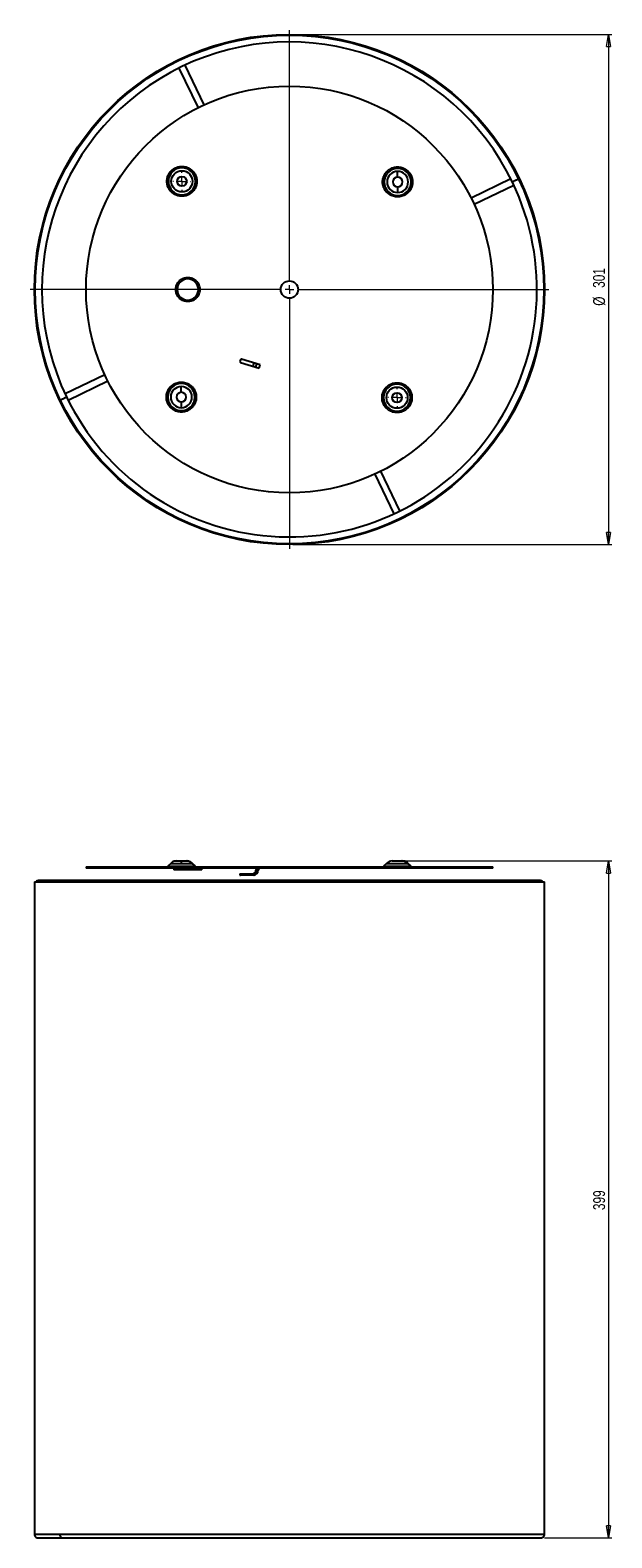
# Model space of a CAD drawing. Header units: millimetres. Extents: x 589 to 761, y 355 to 800.
import ezdxf

# ---------------------------------------------------------------- set-up
doc = ezdxf.new("R2010")
doc.units = ezdxf.units.MM
doc.styles.add('SLDTEXTSTYLE0', font='TXT', dxfattribs={"width": 0.75})
doc.dimstyles.new('SLDDIMSTYLE0', dxfattribs={"dimtxt": 3.5, "dimasz": 3.556, "dimexe": 0, "dimexo": 0.0625, "dimgap": 0.875, "dimtad": 1, "dimdec": 0, "dimlfac": 2, "dimrnd": 1e-09, "dimzin": 12, "dimdsep": 46, "dimtxsty": 'SLDTEXTSTYLE0', "dimblk1": 'CLOSED', "dimblk2": 'CLOSED', "dimsah": 1, "dimcen": 0.09, "dimadec": 0, "dimazin": 3, "dimtfac": 1, "dimtdec": 0, "dimtofl": 0, "dimtmove": 0, "dimatfit": 3, "dimldrblk": 'CLOSED', "dimfxl": 0, "dimfrac": 2, "dimtolj": 1, "dimtzin": 12, "dimarcsym": 0})

# ---------------------------------------------------------------- blocks, each defined once
blk = doc.blocks.new('_Closed')
at = {"color": 0, "linetype": 'ByBlock', "lineweight": -2}
for p, q in [((-1, 0.166667), (0, 0)), ((-1, 0.166667), (-1, -0.166667)), ((0, 0), (-1, -0.166667)), ((0, 0), (-1, 0))]:
    blk.add_line(p, q, dxfattribs=at)
blk = doc.blocks.new('_D')
at = {"color": 7, "linetype": 'Continuous', "lineweight": 0}
for p, q in [((700, 555.15), (760.95, 555.15)), ((759.95, 555.15), (759.95, 355.5)), ((741.08, 355.5), (760.95, 355.5))]:
    blk.add_line(p, q, dxfattribs=at)
at = {"color": 7, "linetype": 'Continuous', "lineweight": 18, "xscale": 3.556, "yscale": 3.556}
for p, rotation in [((759.95, 555.15), 90.00000000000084), ((759.95, 355.5), 270.0000000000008)]:
    blk.add_blockref('_Closed', p, dxfattribs=dict(at, rotation=rotation))
at = {"color": 7, "linetype": 'Continuous', "lineweight": 18, "insert": (755.44, 452.16), "char_height": 3.5, "attachment_point": 1, "rotation": 90, "style": 'SLDTEXTSTYLE0'}
blk.add_mtext('399', dxfattribs=at)
blk = doc.blocks.new('_D_1')
at = {"color": 7, "linetype": 'Continuous', "lineweight": 0}
for p, q in [((666.84, 798.96), (760.95, 798.96)), ((759.95, 798.96), (759.95, 648.46)), ((666.84, 648.46), (760.95, 648.46))]:
    blk.add_line(p, q, dxfattribs=at)
at = {"color": 7, "linetype": 'Continuous', "lineweight": 18, "xscale": 3.556, "yscale": 3.556}
for p, rotation in [((759.95, 798.96, 101.19), 90.0000000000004), ((759.95, 648.46, 101.19), 270.0000000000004)]:
    blk.add_blockref('_Closed', p, dxfattribs=dict(at, rotation=rotation))
at = {"color": 7, "linetype": 'Continuous', "lineweight": 18, "char_height": 3.5, "attachment_point": 1, "rotation": 90, "style": 'SLDTEXTSTYLE0'}
for s, insert in [('301', (755.39, 724.19)), ('%%c', (755.44, 718.91))]:
    blk.add_mtext(s, dxfattribs=dict(at, insert=insert))
blk = doc.blocks.new('SW_CENTERMARKSYMBOL_0')
at = {"color": 0, "linetype": 'Continuous', "lineweight": 18}
for p, q in [((0, 2.5), (0, 76.5)), ((-2.5, 0), (-76.5, 0)), ((0, 0), (-1.25, 0)), ((0, 0), (0, 1.25)), ((0, 0), (0, -1.25)), ((0, 0), (1.25, 0)), ((2.5, 0), (76.5, 0)), ((0, -2.5), (0, -76.5))]:
    blk.add_line(p, q, dxfattribs=at)
blk = doc.blocks.new('SW_CENTERMARKSYMBOL_1')
at = {"color": 0, "linetype": 'Continuous', "lineweight": 18}
for p, q in [((-2.5, 0), (-2.67, 0)), ((0, 0), (-1.25, 0)), ((0, 2.5), (0, 2.67)), ((0, 0), (0, 1.25)), ((0, 0), (0, -1.25)), ((0, 0), (1.25, 0)), ((2.5, 0), (2.67, 0)), ((0, -2.5), (0, -2.67))]:
    blk.add_line(p, q, dxfattribs=at)
blk = doc.blocks.new('SW_CENTERMARKSYMBOL_2')
at = {"color": 0, "linetype": 'Continuous', "lineweight": 18}
for p, q in [((-2.5, 0), (-2.67, 0)), ((0, 0), (-1.25, 0)), ((0, 2.5), (0, 2.67)), ((0, 0), (0, 1.25)), ((0, 0), (0, -1.25)), ((0, 0), (1.25, 0)), ((2.5, 0), (2.67, 0)), ((0, -2.5), (0, -2.67))]:
    blk.add_line(p, q, dxfattribs=at)

msp = doc.modelspace()

# ---------------------------------------------------------------- linework, layer by layer
at = {"color": 7, "linetype": 'Continuous', "lineweight": 25}
for p, q in [((633.25, 789.03), (638.89, 777.32)), ((640.69, 778.18), (635.05, 789.9)), ((731.16, 756.31), (719.45, 750.66)), ((720.32, 748.86), (732.03, 754.51)), ((651.4, 702.97), (651.25, 702.49)), ((657.21, 701.45), (651.71, 703.13)), ((611.37, 698.56), (599.66, 692.91)), ((651.42, 702.18), (656.92, 700.5)), ((655.3, 702.04), (655, 701.08)), ((655.96, 700.79), (656.25, 701.74)), ((656.92, 700.5), (657.21, 701.45)), ((600.53, 691.11), (612.24, 696.76)), ((690.99, 669.24), (696.64, 657.52)), ((698.44, 658.39), (692.8, 670.1)), ((605.84, 553.4), (605.84, 553)), ((605.84, 553.4), (725.84, 553.4)), ((725.84, 553), (605.84, 553)), ((630.82, 554.44), (629.95, 553.57)), ((631.72, 552.94), (631.72, 552.54)), ((639.97, 552.94), (631.72, 552.94)), ((639.97, 552.54), (631.72, 552.54)), ((632.52, 555.15), (633.94, 555.15)), ((633.94, 555.15), (635.36, 555.15)), ((635.36, 555.15), (635.53, 555.15)), ((635.76, 555.14), (635.53, 555.15)), ((637.93, 553.57), (637.06, 554.44)), ((638.1, 553.57), (637.23, 554.44)), ((639.97, 552.54), (639.97, 552.94)), ((656.34, 552.4), (656.63, 552.4)), ((694.46, 554.44), (693.59, 553.57)), ((696.16, 555.15), (697.58, 555.15)), ((697.58, 555.15), (699, 555.15)), ((699, 555.15), (699.17, 555.15)), ((701.57, 553.57), (700.7, 554.44)), ((701.74, 553.57), (700.87, 554.44)), ((725.84, 553), (725.84, 553.4)), ((590.59, 549), (590.59, 356.5)), ((590.59, 549), (741.09, 549)), ((599.18, 549.37), (591.84, 549.37)), ((739.84, 549.37), (599.18, 549.37)), ((651.24, 551.4), (651.24, 551)), ((651.24, 551.4), (651.42, 551.4)), ((651.24, 551), (651.42, 551)), ((651.42, 551), (651.42, 551.4)), ((651.42, 551.4), (655, 551.4)), ((655, 551), (651.42, 551)), ((655.3, 551), (655, 551)), ((741.09, 356.5), (741.09, 549)), ((741.09, 356.5), (590.59, 356.5))]:
    msp.add_line(p, q, dxfattribs=at)
at = {"color": 8, "linetype": 'Continuous', "lineweight": 25}
for p, q in [((629.95, 553.57), (633.94, 553.57)), ((630.82, 554.44), (633.94, 554.44)), ((632.32, 552.97), (635.84, 552.97)), ((633.94, 554.44), (637.06, 554.44)), ((633.94, 553.57), (637.93, 553.57)), ((635.84, 552.97), (639.37, 552.97)), ((637.07, 554.44), (637.23, 554.44)), ((637.93, 553.57), (638.1, 553.57)), ((693.59, 553.57), (697.58, 553.57)), ((694.46, 554.44), (700.7, 554.44)), ((697.58, 553.57), (701.57, 553.57)), ((700.7, 554.44), (700.87, 554.44)), ((701.57, 553.57), (701.74, 553.57))]:
    msp.add_line(p, q, dxfattribs=at)
at = {"color": 7, "linetype": 'Continuous', "lineweight": 25}
for centre, radius in [((665.84, 723.71), 75.25), ((665.84, 723.71), 75), ((665.84, 723.71), 60), ((634.11, 755.61), 3.12), ((634.11, 755.61), 1.42), ((665.84, 723.71), 2.56), ((697.58, 691.81), 3.12), ((697.58, 691.81), 1.42)]:
    msp.add_circle(centre, radius, dxfattribs=at)
for centre, radius, start, end in [((665.84, 723.71), 73, 25.737, 205.737), ((634.11, 755.61), 3.99, 90, 270), ((634.11, 755.61), 3.99, 270, 90), ((697.75, 755.44), 3.99, 90, 270), ((697.75, 755.44), 3.12, 90, 270), ((697.75, 755.44), 1.42, 90, 270), ((697.75, 755.44), 3.99, 270, 90), ((697.75, 755.44), 3.12, 270, 90), ((697.75, 755.44), 1.42, 270, 90), ((665.84, 723.71), 73, 205.737, 25.737), ((635.84, 723.71), 3.13, 90, 270), ((635.84, 723.71), 3.13, 270, 90), ((651.64, 702.89), 0.25, 73, 163), ((651.49, 702.42), 0.25, 163, 253), ((633.94, 691.97), 3.99, 90, 270), ((633.94, 691.97), 3.12, 90, 270), ((633.94, 691.97), 3.99, 270, 90), ((633.94, 691.97), 3.12, 270, 90), ((697.58, 691.81), 3.99, 90, 270), ((697.58, 691.81), 3.99, 270, 90), ((633.94, 691.97), 1.42, 90, 270), ((633.94, 691.97), 1.42, 270, 90), ((635.53, 552.75), 2.4, 45, 81.9476), ((654.97, 552.37), 1.37, 271.3081, 1.2509), ((654.98, 552.38), 0.979, 271.3081, 1.2509), ((655.26, 552.37), 1.37, 271.3081, 1.2509), ((656.99, 552.4), 1.03, 144.5218, 180.1169), ((656.93, 552.41), 0.587, 91.3081, 181.2509), ((657.22, 552.41), 0.587, 91.3081, 181.2509), ((696.16, 552.75), 2.4, 90, 135), ((699, 552.75), 2.4, 45, 90)]:
    msp.add_arc(centre, radius, start, end, dxfattribs=at)
for points, knots in [([(634.11, 751.2), (633.92, 751.2), (633.73, 751.21), (633.32, 751.27), (633.1, 751.31), (632.65, 751.44), (632.41, 751.53), (631.94, 751.76), (631.7, 751.91), (631.22, 752.26), (630.99, 752.47), (630.57, 752.95), (630.38, 753.23), (630.05, 753.84), (629.92, 754.18), (629.74, 754.88), (629.69, 755.25), (629.69, 755.98), (629.74, 756.35), (629.92, 757.05), (630.05, 757.39), (630.38, 758), (630.57, 758.27), (630.99, 758.76), (631.22, 758.97), (631.7, 759.32), (631.94, 759.47), (632.41, 759.7), (632.65, 759.79), (633.1, 759.92), (633.32, 759.96), (633.73, 760.02), (633.92, 760.03), (634.11, 760.03)], [0, 0, 0, 0, 0.0625, 0.0625, 0.125, 0.125, 0.1875, 0.1875, 0.25, 0.25, 0.3125, 0.3125, 0.375, 0.375, 0.4375, 0.4375, 0.5, 0.5, 0.5625, 0.5625, 0.625, 0.625, 0.6875, 0.6875, 0.75, 0.75, 0.8125, 0.8125, 0.875, 0.875, 0.9375, 0.9375, 1, 1, 1, 1]), ([(634.11, 759.6), (634.11, 759.66), (634.11, 759.73), (634.11, 759.87), (634.11, 759.95), (634.11, 760.03)], [0, 0, 0, 0, 0.5, 0.5, 1, 1, 1, 1]), ([(634.11, 760.03), (634.29, 760.03), (634.49, 760.02), (634.9, 759.96), (635.12, 759.92), (635.57, 759.79), (635.8, 759.7), (636.28, 759.47), (636.52, 759.32), (636.99, 758.97), (637.22, 758.76), (637.65, 758.27), (637.84, 758), (638.17, 757.39), (638.3, 757.05), (638.48, 756.35), (638.52, 755.98), (638.52, 755.25), (638.48, 754.88), (638.3, 754.18), (638.17, 753.84), (637.84, 753.23), (637.65, 752.95), (637.22, 752.47), (636.99, 752.26), (636.52, 751.91), (636.28, 751.76), (635.8, 751.53), (635.57, 751.44), (635.12, 751.31), (634.9, 751.27), (634.49, 751.21), (634.29, 751.2), (634.11, 751.2)], [0, 0, 0, 0, 0.0625, 0.0625, 0.125, 0.125, 0.1875, 0.1875, 0.25, 0.25, 0.3125, 0.3125, 0.375, 0.375, 0.4375, 0.4375, 0.5, 0.5, 0.5625, 0.5625, 0.625, 0.625, 0.6875, 0.6875, 0.75, 0.75, 0.8125, 0.8125, 0.875, 0.875, 0.9375, 0.9375, 1, 1, 1, 1]), ([(697.75, 751.03), (697.56, 751.03), (697.37, 751.04), (696.96, 751.1), (696.74, 751.14), (696.29, 751.27), (696.05, 751.36), (695.58, 751.59), (695.33, 751.74), (694.86, 752.09), (694.63, 752.3), (694.21, 752.79), (694.02, 753.06), (693.69, 753.67), (693.56, 754.01), (693.38, 754.71), (693.33, 755.08), (693.33, 755.81), (693.38, 756.18), (693.56, 756.88), (693.69, 757.22), (694.02, 757.83), (694.21, 758.1), (694.63, 758.59), (694.86, 758.8), (695.33, 759.15), (695.58, 759.3), (696.05, 759.53), (696.29, 759.62), (696.74, 759.75), (696.96, 759.79), (697.37, 759.85), (697.56, 759.86), (697.75, 759.86)], [0, 0, 0, 0, 0.0625, 0.0625, 0.125, 0.125, 0.1875, 0.1875, 0.25, 0.25, 0.3125, 0.3125, 0.375, 0.375, 0.4375, 0.4375, 0.5, 0.5, 0.5625, 0.5625, 0.625, 0.625, 0.6875, 0.6875, 0.75, 0.75, 0.8125, 0.8125, 0.875, 0.875, 0.9375, 0.9375, 1, 1, 1, 1]), ([(697.75, 759.43), (697.75, 759.49), (697.75, 759.56), (697.75, 759.7), (697.75, 759.78), (697.75, 759.86)], [0, 0, 0, 0, 0.5, 0.5, 1, 1, 1, 1]), ([(697.75, 759.86), (697.93, 759.86), (698.13, 759.85), (698.54, 759.79), (698.76, 759.75), (699.21, 759.62), (699.44, 759.53), (699.92, 759.3), (700.16, 759.15), (700.63, 758.8), (700.86, 758.59), (701.29, 758.1), (701.48, 757.83), (701.81, 757.22), (701.94, 756.88), (702.12, 756.18), (702.16, 755.81), (702.16, 755.08), (702.12, 754.71), (701.94, 754.01), (701.81, 753.67), (701.48, 753.06), (701.29, 752.79), (700.86, 752.3), (700.63, 752.09), (700.16, 751.74), (699.92, 751.59), (699.44, 751.36), (699.21, 751.27), (698.76, 751.14), (698.54, 751.1), (698.13, 751.04), (697.93, 751.03), (697.75, 751.03)], [0, 0, 0, 0, 0.0625, 0.0625, 0.125, 0.125, 0.1875, 0.1875, 0.25, 0.25, 0.3125, 0.3125, 0.375, 0.375, 0.4375, 0.4375, 0.5, 0.5, 0.5625, 0.5625, 0.625, 0.625, 0.6875, 0.6875, 0.75, 0.75, 0.8125, 0.8125, 0.875, 0.875, 0.9375, 0.9375, 1, 1, 1, 1]), ([(697.75, 756.87), (697.75, 757.17), (697.75, 757.49), (697.75, 758.08), (697.75, 758.35), (697.75, 758.56)], [0, 0, 0, 0, 0.5, 0.5, 1, 1, 1, 1]), ([(733.4, 756.28), (733.4, 756.28), (733.38, 756.27), (733.29, 756.22), (733.22, 756.19), (733.05, 756.11), (732.94, 756.05), (732.72, 755.95), (732.61, 755.89), (732.4, 755.79), (732.29, 755.74), (732.07, 755.63), (731.96, 755.58), (731.78, 755.5), (731.71, 755.46), (731.62, 755.42), (731.6, 755.41), (731.6, 755.41)], [0, 0, 0, 0, 0.125, 0.125, 0.25, 0.25, 0.375, 0.375, 0.5, 0.5, 0.625, 0.625, 0.75, 0.75, 0.875, 0.875, 1, 1, 1, 1]), ([(634.11, 751.62), (634.11, 751.57), (634.11, 751.5), (634.11, 751.36), (634.11, 751.28), (634.11, 751.2)], [0, 0, 0, 0, 0.5, 0.5, 1, 1, 1, 1]), ([(697.75, 754.02), (697.75, 753.72), (697.75, 753.4), (697.75, 752.81), (697.75, 752.54), (697.75, 752.33)], [0, 0, 0, 0, 0.5, 0.5, 1, 1, 1, 1]), ([(697.75, 751.45), (697.75, 751.4), (697.75, 751.33), (697.75, 751.19), (697.75, 751.11), (697.75, 751.03)], [0, 0, 0, 0, 0.5, 0.5, 1, 1, 1, 1]), ([(635.84, 720.16), (635.55, 720.16), (635.21, 720.19), (634.67, 720.35), (634.48, 720.42), (634.1, 720.61), (633.9, 720.73), (633.52, 721.01), (633.34, 721.18), (633, 721.57), (632.84, 721.79), (632.58, 722.28), (632.47, 722.55), (632.33, 723.12), (632.29, 723.41), (632.29, 724.01), (632.33, 724.3), (632.47, 724.87), (632.58, 725.14), (632.84, 725.63), (633, 725.85), (633.34, 726.24), (633.52, 726.41), (633.9, 726.69), (634.1, 726.81), (634.48, 727), (634.67, 727.07), (635.21, 727.23), (635.55, 727.26), (635.84, 727.26)], [0, 0, 0, 0, 0.125, 0.125, 0.1875, 0.1875, 0.25, 0.25, 0.3125, 0.3125, 0.375, 0.375, 0.4375, 0.4375, 0.5, 0.5, 0.5625, 0.5625, 0.625, 0.625, 0.6875, 0.6875, 0.75, 0.75, 0.8125, 0.8125, 0.875, 0.875, 1, 1, 1, 1]), ([(635.84, 727.26), (636.14, 727.26), (636.47, 727.23), (637.02, 727.07), (637.21, 727), (637.59, 726.81), (637.79, 726.69), (638.16, 726.41), (638.35, 726.24), (638.69, 725.85), (638.85, 725.63), (639.11, 725.14), (639.21, 724.87), (639.36, 724.3), (639.4, 724.01), (639.4, 723.41), (639.36, 723.12), (639.21, 722.55), (639.11, 722.28), (638.85, 721.79), (638.69, 721.57), (638.35, 721.18), (638.16, 721.01), (637.79, 720.73), (637.59, 720.61), (637.21, 720.42), (637.02, 720.35), (636.47, 720.19), (636.14, 720.16), (635.84, 720.16)], [0, 0, 0, 0, 0.125, 0.125, 0.1875, 0.1875, 0.25, 0.25, 0.3125, 0.3125, 0.375, 0.375, 0.4375, 0.4375, 0.5, 0.5, 0.5625, 0.5625, 0.625, 0.625, 0.6875, 0.6875, 0.75, 0.75, 0.8125, 0.8125, 0.875, 0.875, 1, 1, 1, 1]), ([(635.84, 727.26), (635.84, 727.21), (635.84, 727.16), (635.84, 727.05), (635.84, 727), (635.84, 726.92), (635.84, 726.89), (635.84, 726.84), (635.84, 726.83), (635.84, 726.83)], [0, 0, 0, 0, 0.25, 0.25, 0.5, 0.5, 0.75, 0.75, 1, 1, 1, 1]), ([(635.84, 720.16), (635.84, 720.21), (635.84, 720.26), (635.84, 720.37), (635.84, 720.42), (635.84, 720.5), (635.84, 720.53), (635.84, 720.58), (635.84, 720.58), (635.84, 720.58)], [0, 0, 0, 0, 0.25, 0.25, 0.5, 0.5, 0.75, 0.75, 1, 1, 1, 1]), ([(633.94, 687.56), (633.76, 687.56), (633.56, 687.57), (633.15, 687.63), (632.93, 687.67), (632.48, 687.8), (632.24, 687.89), (631.77, 688.12), (631.53, 688.27), (631.06, 688.62), (630.83, 688.83), (630.4, 689.32), (630.21, 689.59), (629.88, 690.2), (629.75, 690.54), (629.57, 691.24), (629.52, 691.61), (629.52, 692.34), (629.57, 692.71), (629.75, 693.41), (629.88, 693.75), (630.21, 694.36), (630.4, 694.63), (630.83, 695.12), (631.06, 695.33), (631.53, 695.68), (631.77, 695.83), (632.24, 696.06), (632.48, 696.15), (632.93, 696.28), (633.15, 696.32), (633.56, 696.38), (633.76, 696.39), (633.94, 696.39)], [0, 0, 0, 0, 0.0625, 0.0625, 0.125, 0.125, 0.1875, 0.1875, 0.25, 0.25, 0.3125, 0.3125, 0.375, 0.375, 0.4375, 0.4375, 0.5, 0.5, 0.5625, 0.5625, 0.625, 0.625, 0.6875, 0.6875, 0.75, 0.75, 0.8125, 0.8125, 0.875, 0.875, 0.9375, 0.9375, 1, 1, 1, 1]), ([(633.94, 695.96), (633.94, 696.02), (633.94, 696.09), (633.94, 696.23), (633.94, 696.31), (633.94, 696.39)], [0, 0, 0, 0, 0.5, 0.5, 1, 1, 1, 1]), ([(633.94, 696.39), (634.12, 696.39), (634.32, 696.38), (634.73, 696.32), (634.95, 696.28), (635.4, 696.15), (635.64, 696.06), (636.11, 695.83), (636.35, 695.68), (636.82, 695.33), (637.05, 695.12), (637.48, 694.63), (637.67, 694.36), (638, 693.75), (638.13, 693.41), (638.31, 692.71), (638.35, 692.34), (638.35, 691.61), (638.31, 691.24), (638.13, 690.54), (638, 690.2), (637.67, 689.59), (637.48, 689.32), (637.05, 688.83), (636.82, 688.62), (636.35, 688.27), (636.11, 688.12), (635.64, 687.89), (635.4, 687.8), (634.95, 687.67), (634.73, 687.63), (634.32, 687.57), (634.12, 687.56), (633.94, 687.56)], [0, 0, 0, 0, 0.0625, 0.0625, 0.125, 0.125, 0.1875, 0.1875, 0.25, 0.25, 0.3125, 0.3125, 0.375, 0.375, 0.4375, 0.4375, 0.5, 0.5, 0.5625, 0.5625, 0.625, 0.625, 0.6875, 0.6875, 0.75, 0.75, 0.8125, 0.8125, 0.875, 0.875, 0.9375, 0.9375, 1, 1, 1, 1]), ([(633.94, 693.4), (633.94, 693.7), (633.94, 694.02), (633.94, 694.61), (633.94, 694.88), (633.94, 695.09)], [0, 0, 0, 0, 0.5, 0.5, 1, 1, 1, 1]), ([(697.58, 687.39), (697.39, 687.39), (697.2, 687.4), (696.79, 687.46), (696.57, 687.5), (696.12, 687.63), (695.88, 687.72), (695.41, 687.95), (695.17, 688.1), (694.69, 688.45), (694.46, 688.66), (694.04, 689.15), (693.85, 689.42), (693.52, 690.03), (693.39, 690.37), (693.21, 691.07), (693.16, 691.44), (693.16, 692.17), (693.21, 692.54), (693.39, 693.24), (693.52, 693.58), (693.85, 694.19), (694.04, 694.46), (694.46, 694.95), (694.69, 695.16), (695.17, 695.51), (695.41, 695.66), (695.88, 695.89), (696.12, 695.98), (696.57, 696.11), (696.79, 696.15), (697.2, 696.21), (697.39, 696.22), (697.58, 696.22)], [0, 0, 0, 0, 0.0625, 0.0625, 0.125, 0.125, 0.1875, 0.1875, 0.25, 0.25, 0.3125, 0.3125, 0.375, 0.375, 0.4375, 0.4375, 0.5, 0.5, 0.5625, 0.5625, 0.625, 0.625, 0.6875, 0.6875, 0.75, 0.75, 0.8125, 0.8125, 0.875, 0.875, 0.9375, 0.9375, 1, 1, 1, 1]), ([(697.58, 695.8), (697.58, 695.85), (697.58, 695.92), (697.58, 696.06), (697.58, 696.14), (697.58, 696.22)], [0, 0, 0, 0, 0.5, 0.5, 1, 1, 1, 1]), ([(697.58, 696.22), (697.76, 696.22), (697.96, 696.21), (698.37, 696.15), (698.59, 696.11), (699.04, 695.98), (699.28, 695.89), (699.75, 695.66), (699.99, 695.51), (700.46, 695.16), (700.69, 694.95), (701.12, 694.46), (701.31, 694.19), (701.64, 693.58), (701.77, 693.24), (701.95, 692.54), (701.99, 692.17), (701.99, 691.44), (701.95, 691.07), (701.77, 690.37), (701.64, 690.03), (701.31, 689.42), (701.12, 689.15), (700.69, 688.66), (700.46, 688.45), (699.99, 688.1), (699.75, 687.95), (699.28, 687.72), (699.04, 687.63), (698.59, 687.5), (698.37, 687.46), (697.96, 687.4), (697.76, 687.39), (697.58, 687.39)], [0, 0, 0, 0, 0.0625, 0.0625, 0.125, 0.125, 0.1875, 0.1875, 0.25, 0.25, 0.3125, 0.3125, 0.375, 0.375, 0.4375, 0.4375, 0.5, 0.5, 0.5625, 0.5625, 0.625, 0.625, 0.6875, 0.6875, 0.75, 0.75, 0.8125, 0.8125, 0.875, 0.875, 0.9375, 0.9375, 1, 1, 1, 1]), ([(598.28, 691.14), (598.28, 691.14), (598.3, 691.15), (598.39, 691.19), (598.46, 691.23), (598.64, 691.31), (598.75, 691.37), (598.97, 691.47), (599.08, 691.53), (599.29, 691.63), (599.4, 691.68), (599.62, 691.79), (599.73, 691.84), (599.9, 691.92), (599.97, 691.96), (600.07, 692), (600.09, 692.01), (600.09, 692.01)], [0, 0, 0, 0, 0.125, 0.125, 0.25, 0.25, 0.375, 0.375, 0.5, 0.5, 0.625, 0.625, 0.75, 0.75, 0.875, 0.875, 1, 1, 1, 1]), ([(633.94, 690.55), (633.94, 690.25), (633.94, 689.93), (633.94, 689.34), (633.94, 689.07), (633.94, 688.86)], [0, 0, 0, 0, 0.5, 0.5, 1, 1, 1, 1]), ([(633.94, 687.98), (633.94, 687.93), (633.94, 687.86), (633.94, 687.72), (633.94, 687.64), (633.94, 687.56)], [0, 0, 0, 0, 0.5, 0.5, 1, 1, 1, 1]), ([(697.58, 687.82), (697.58, 687.76), (697.58, 687.69), (697.58, 687.55), (697.58, 687.47), (697.58, 687.39)], [0, 0, 0, 0, 0.5, 0.5, 1, 1, 1, 1]), ([(629.95, 553.57), (629.93, 553.55), (629.9, 553.5), (629.92, 553.46), (629.91, 553.43), (629.9, 553.43), (629.9, 553.43)], [0, 0, 0, 0, 0.547494, 0.940215, 0.995298, 1, 1, 1, 1]), ([(632.52, 555.15), (632.36, 555.14), (632.05, 555.12), (631.59, 554.98), (631.17, 554.76), (630.94, 554.55), (630.82, 554.44)], [0, 0, 0, 0, 0.2475749, 0.5, 0.7524251, 1, 1, 1, 1]), ([(633.94, 555.15), (633.94, 555.15), (633.94, 555.09), (633.94, 554.84), (633.94, 554.66), (633.94, 554.44)], [0, 0, 0, 0, 0.5, 0.5, 1, 1, 1, 1]), ([(633.94, 553.57), (633.94, 553.52), (633.94, 553.47), (633.94, 553.41), (633.94, 553.4), (633.94, 553.4)], [0, 0, 0, 0, 0.5, 0.5, 1, 1, 1, 1]), ([(637.06, 554.44), (636.94, 554.55), (636.71, 554.76), (636.28, 554.98), (635.83, 555.12), (635.52, 555.14), (635.36, 555.15)], [0, 0, 0, 0, 0.247575, 0.5, 0.752425, 1, 1, 1, 1]), ([(635.84, 553), (635.84, 553), (635.84, 552.99), (635.84, 552.98), (635.84, 552.98), (635.84, 552.97)], [0, 0, 0, 0, 0.5, 0.5, 1, 1, 1, 1]), ([(635.84, 552.97), (635.84, 552.96), (635.84, 552.96), (635.84, 552.95), (635.84, 552.94), (635.84, 552.94)], [0, 0, 0, 0, 0.5, 0.5, 1, 1, 1, 1]), ([(637.98, 553.43), (637.97, 553.43), (637.97, 553.43), (637.96, 553.46), (637.98, 553.5), (637.95, 553.55), (637.93, 553.57)], [0, 0, 0, 0, 0.015802, 0.059087, 0.4521, 1, 1, 1, 1]), ([(638.15, 553.43), (638.14, 553.43), (638.14, 553.43), (638.13, 553.46), (638.15, 553.5), (638.12, 553.55), (638.1, 553.57)], [0, 0, 0, 0, 0.0158019, 0.0590873, 0.4520996, 1, 1, 1, 1]), ([(693.59, 553.57), (693.57, 553.55), (693.54, 553.5), (693.56, 553.46), (693.55, 553.43), (693.54, 553.43), (693.54, 553.43)], [0, 0, 0, 0, 0.547494, 0.940215, 0.995298, 1, 1, 1, 1]), ([(697.58, 553.57), (697.58, 553.52), (697.58, 553.47), (697.58, 553.41), (697.58, 553.4), (697.58, 553.4)], [0, 0, 0, 0, 0.5, 0.5, 1, 1, 1, 1]), ([(700.87, 554.44), (700.75, 554.55), (700.52, 554.76), (700.09, 554.98), (699.64, 555.12), (699.32, 555.14), (699.17, 555.15)], [0, 0, 0, 0, 0.247575, 0.5, 0.752425, 1, 1, 1, 1]), ([(701.62, 553.43), (701.61, 553.43), (701.61, 553.43), (701.6, 553.46), (701.62, 553.5), (701.59, 553.55), (701.57, 553.57)], [0, 0, 0, 0, 0.015802, 0.059087, 0.4521, 1, 1, 1, 1]), ([(701.79, 553.43), (701.78, 553.43), (701.78, 553.43), (701.77, 553.46), (701.79, 553.5), (701.76, 553.55), (701.74, 553.57)], [0, 0, 0, 0, 0.015802, 0.059087, 0.4521, 1, 1, 1, 1]), ([(591.84, 549.37), (591.71, 549.35), (591.44, 549.31), (591.16, 549.15), (591.09, 549.01), (591.08, 549)], [0, 0, 0, 0, 0.452896, 0.948393, 1, 1, 1, 1]), ([(740.61, 549), (740.6, 549.01), (740.52, 549.15), (740.25, 549.31), (739.97, 549.35), (739.84, 549.37)], [0, 0, 0, 0, 0.051607, 0.547104, 1, 1, 1, 1]), ([(590.6, 356.5), (590.62, 356.37), (590.64, 356.17), (590.77, 355.94), (590.94, 355.73), (591.22, 355.54), (591.48, 355.51), (591.61, 355.5)], [0, 0, 0, 0, 0.24398, 0.373979, 0.50588, 0.763525, 1, 1, 1, 1]), ([(740.08, 355.5), (740.21, 355.51), (740.46, 355.54), (740.75, 355.73), (740.92, 355.94), (741.05, 356.17), (741.07, 356.37), (741.08, 356.5)], [0, 0, 0, 0, 0.236475, 0.49412, 0.626021, 0.75602, 1, 1, 1, 1]), ([(591.61, 355.5), (591.62, 355.5), (591.63, 355.5), (591.78, 355.5), (591.99, 355.5), (592.21, 355.5), (592.61, 355.5), (593.12, 355.5), (593.75, 355.5), (594.08, 355.5), (594.42, 355.5), (594.8, 355.5), (595.26, 355.5), (595.87, 355.5), (596.68, 355.5), (597.71, 355.5), (598.53, 355.5), (598.97, 355.5)], [0, 0, 0, 0, 0.084755, 0.165271, 0.233189, 0.289207, 0.333917, 0.49549, 0.537382, 0.577718, 0.616524, 0.653847, 0.697618, 0.754818, 0.82511, 0.907295, 1, 1, 1, 1]), ([(598.97, 355.5), (599.4, 355.5), (600.2, 355.5), (601.4, 355.5), (602.43, 355.5), (603.32, 355.5), (604.92, 355.5), (607.37, 355.5), (610.87, 355.5), (614.69, 355.5), (618.97, 355.5), (623.74, 355.5), (628.78, 355.5), (634.06, 355.5), (639.54, 355.5), (645.2, 355.5), (650.99, 355.5), (656.88, 355.5), (662.83, 355.5), (668.8, 355.5), (674.75, 355.5), (680.64, 355.5), (686.45, 355.5), (692.12, 355.5), (697.62, 355.5), (702.91, 355.5), (707.96, 355.5), (712.75, 355.5), (717.22, 355.5), (721.37, 355.5), (725.16, 355.5), (728.56, 355.5), (731.55, 355.5), (733.84, 355.5), (735.55, 355.5), (736.79, 355.5), (737.61, 355.5), (738.15, 355.5), (738.53, 355.5), (738.94, 355.5), (739.35, 355.5), (739.73, 355.5), (740.01, 355.5), (740.06, 355.5), (740.08, 355.5)], [0, 0, 0, 0, 0.014526, 0.027007, 0.037212, 0.045025, 0.052178, 0.081202, 0.107403, 0.133612, 0.163403, 0.193208, 0.223024, 0.252848, 0.282683, 0.312531, 0.342397, 0.372268, 0.402146, 0.432042, 0.461941, 0.491842, 0.521758, 0.551671, 0.581584, 0.611506, 0.641418, 0.671328, 0.70124, 0.731137, 0.761028, 0.790917, 0.820788, 0.850649, 0.870559, 0.890309, 0.908803, 0.916286, 0.924452, 0.935079, 0.948104, 0.963384, 0.980748, 1, 1, 1, 1])]:
    msp.add_open_spline(points, degree=3, knots=knots, dxfattribs=at)
at = {"color": 8, "linetype": 'Continuous', "lineweight": 25}
for points, knots in [([(599.25, 549.35), (599.23, 549.36), (599.09, 549.39), (598.82, 549.29), (598.57, 549.15), (598.5, 549.01), (598.5, 549)], [0, 0, 0, 0, 0.078626, 0.495555, 0.951701, 1, 1, 1, 1]), ([(598.07, 356.5), (598.07, 356.38), (598.09, 356.25), (598.18, 356), (598.25, 355.88), (598.43, 355.69), (598.53, 355.61), (598.75, 355.52), (598.87, 355.5), (598.97, 355.5)], [0, 0, 0, 0, 0.25, 0.25, 0.5, 0.5, 0.75, 0.75, 1, 1, 1, 1])]:
    msp.add_open_spline(points, degree=3, knots=knots, dxfattribs=at)

# ---------------------------------------------------------------- block references
at = {"color": 7, "linetype": 'Continuous', "lineweight": 18}
for name, p in [('SW_CENTERMARKSYMBOL_0', (665.84, 723.71)), ('SW_CENTERMARKSYMBOL_1', (634.11, 755.61)), ('SW_CENTERMARKSYMBOL_2', (697.58, 691.81))]:
    msp.add_blockref(name, p, dxfattribs=at)

# ---------------------------------------------------------------- dimensions: what is measured, and where the dimension line sits
dim = msp.add_linear_dim(base=(759.95, 648.46), p1=(665.84, 798.96), p2=(665.84, 648.46), angle=90, text='%%c<>', dimstyle='SLDDIMSTYLE0', dxfattribs=at)
dim.commit()
dim.dimension.update_dxf_attribs({"geometry": '_D_1', "text_midpoint": (759.95, 725.43), "dimtype": 160})
dim = msp.add_linear_dim(base=(759.95, 355.5), p1=(699, 555.15), p2=(740.08, 355.5), angle=90, dimstyle='SLDDIMSTYLE0', dxfattribs=at)
dim.commit()
dim.dimension.update_dxf_attribs({"geometry": '_D', "text_midpoint": (759.95, 456.04), "dimtype": 160})

doc.saveas('drawing.dxf')
